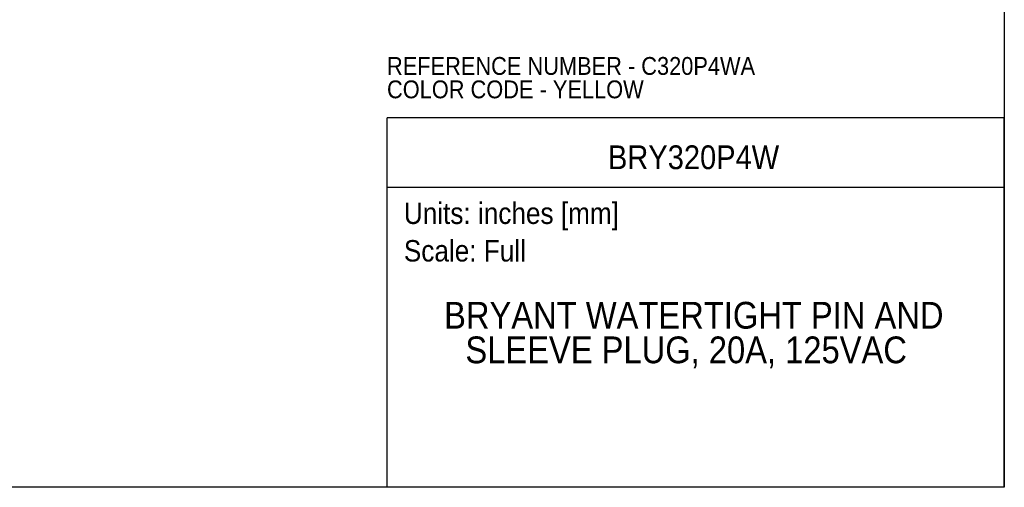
# Model space of a CAD drawing. Header units: inches. Extents: x 0 to 22, y 0 to 17.
# Tile 2 of 6: x 8.2 to 22, y 0 to 6.6. Entities that reach past the tile are written whole.
import ezdxf
from ezdxf.enums import TextEntityAlignment as Align

# ---------------------------------------------------------------- set-up
doc = ezdxf.new("R2010")
doc.units = ezdxf.units.IN
doc.header["$LTSCALE"] = 2
doc.header["$MEASUREMENT"] = 0
doc.linetypes.add('SLD-Solid', pattern=[0])
doc.layers.add('SLD-DEFPOINTS', color=7, linetype='Continuous')
doc.layers.add('TEXT', color=140, linetype='SLD-Solid', lineweight=25)
doc.styles.add('SLDTEXTSTYLE0', font='GOTHIC.TTF', dxfattribs={"width": 0.913})

# ---------------------------------------------------------------- blocks, each defined once
blk = doc.blocks.new('SW_NOTE_0')
at = {"layer": 'TEXT', "color": 0, "insert": (0, 0.383), "char_height": 0.3, "attachment_point": 1, "style": 'SLDTEXTSTYLE0'}
blk.add_mtext('Scale: Full', dxfattribs=at)
blk = doc.blocks.new('SW_NOTE_0_1')
at = {"layer": 'TEXT', "color": 0, "insert": (0, 0.383), "char_height": 0.3, "attachment_point": 1, "style": 'SLDTEXTSTYLE0'}
blk.add_mtext('Units: inches [mm]', dxfattribs=at)
blk = doc.blocks.new('Block1')
at = {"layer": 'TEXT'}
for p, q in [((22, 5.178), (13.358, 5.178)), ((13.358, 0), (13.358, 5.178)), ((22, 0), (22, 5.178)), ((13.358, 4.204), (22, 4.204)), ((22, 0), (13.358, 0))]:
    blk.add_line(p, q, dxfattribs=at)
for name, p in [('SW_NOTE_0_1', (13.59, 3.607)), ('SW_NOTE_0', (13.59, 3.081))]:
    blk.add_blockref(name, p, dxfattribs=at)
at = {"layer": 'TEXT', "color": 140, "style": 'SLDTEXTSTYLE0', "width": 0.913}
for tag, height, p in [('AUTOATTR0', 0.333, (16.449, 4.358)), ('AUTOATTR1_0', 0.375, (14.154, 2.111)), ('AUTOATTR1_1', 0.375, (14.452, 1.626))]:
    blk.add_attdef(tag, text='', height=height, dxfattribs=at).set_placement(p, align=Align.BOTTOM_LEFT)
blk = doc.blocks.new('Block2')
at = {"color": 7, "linetype": 'SLD-Solid', "lineweight": 18}
for q in [(22, 17), (0, 0)]:
    blk.add_line((22, 0), q, dxfattribs=at)
blk = doc.blocks.new('SW_NOTE_0_2')
at = {"layer": 'TEXT', "color": 0, "char_height": 0.25, "attachment_point": 1, "style": 'SLDTEXTSTYLE0'}
for s, insert in [('REFERENCE NUMBER - C320P4WA', (0, 0.319)), ('COLOR CODE - YELLOW', (0, -0.009))]:
    blk.add_mtext(s, dxfattribs=dict(at, insert=insert))

msp = doc.modelspace()

# ---------------------------------------------------------------- linework, layer by layer
at = {"color": 7, "linetype": 'SLD-Solid'}
for p, q in [((22, 17), (22, 0)), ((22, 0), (0, 0))]:
    msp.add_line(p, q, dxfattribs=at)

# ---------------------------------------------------------------- block references
at = {"layer": 'SLD-DEFPOINTS'}
msp.add_blockref('Block2', (0, 0), dxfattribs=at)
ref = msp.add_blockref('Block1', (0, 0), dxfattribs=at)
ref.add_attrib('AUTOATTR0', 'BRY320P4W', dxfattribs={"layer": 'TEXT', "height": 0.3333, "style": 'SLDTEXTSTYLE0', "width": 0.913}).set_placement((16.449, 4.358), align=Align.BOTTOM_LEFT)
ref.add_attrib('AUTOATTR1_0', 'BRYANT WATERTIGHT PIN AND ', dxfattribs={"layer": 'TEXT', "height": 0.375, "style": 'SLDTEXTSTYLE0', "width": 0.913}).set_placement((14.154, 2.111), align=Align.BOTTOM_LEFT)
ref.add_attrib('AUTOATTR1_1', 'SLEEVE PLUG, 20A, 125VAC', dxfattribs={"layer": 'TEXT', "height": 0.375, "style": 'SLDTEXTSTYLE0', "width": 0.913}).set_placement((14.452, 1.626), align=Align.BOTTOM_LEFT)
at = {"layer": 'TEXT'}
msp.add_blockref('SW_NOTE_0_2', (13.354, 5.71), dxfattribs=at)

doc.saveas('drawing.dxf')
